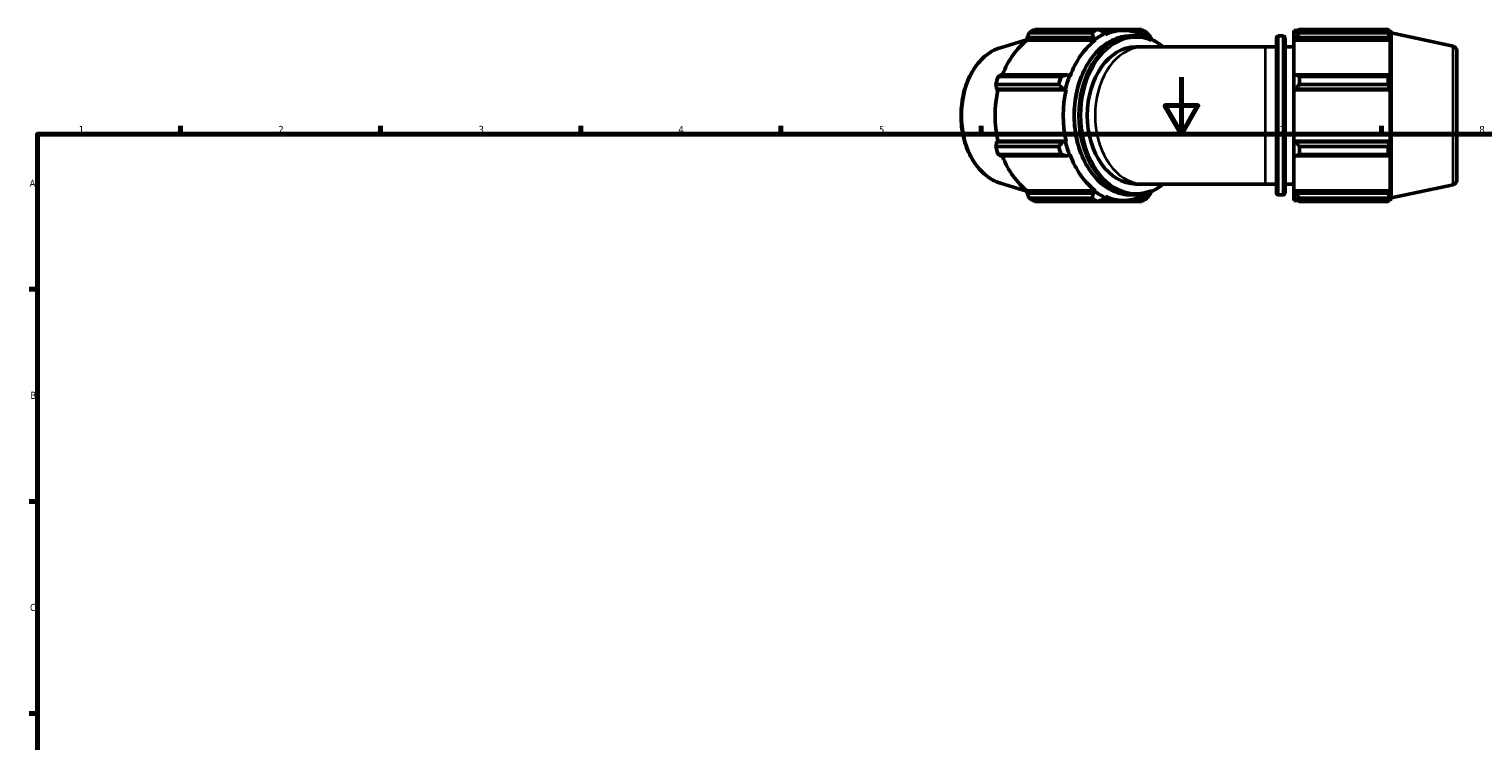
# Model space of a CAD drawing. Header units: millimetres. Extents: x 0 to 914, y 0 to 928.
# Tile 3 of 6: x 17 to 526, y 362 to 611. Entities that reach past the tile are written whole.
import ezdxf

# ---------------------------------------------------------------- set-up
doc = ezdxf.new("R2010")
doc.units = ezdxf.units.MM
for name, color, linetype, lineweight in [('Border (ISO)', 7, 'Continuous', 70), ('Visible (ISO)', 7, 'Continuous', 50), ('Visible Narrow (ISO)', 7, 'Continuous', 35)]:
    doc.layers.add(name, color=color, linetype=linetype, lineweight=lineweight)
doc.styles.add('Note Text (ISO)', font='tahoma.ttf')

# ---------------------------------------------------------------- blocks, each defined once
blk = doc.blocks.new('Borders Default Border')
at = {"layer": 'Border (ISO)'}
for p, q in [((70.08, 574), (70.08, 576.9)), ((140.17, 574), (140.17, 576.9)), ((210.25, 574), (210.25, 576.9)), ((280.33, 574), (280.33, 576.9)), ((350.42, 574), (350.42, 576.9)), ((490.58, 574), (490.58, 576.9)), ((20, 519.75), (17.1, 519.75)), ((20, 445.5), (17.1, 445.5)), ((20, 371.25), (17.1, 371.25))]:
    blk.add_line(p, q, dxfattribs=at)
at = {"layer": 'Border (ISO)', "flags": 128}
for points in [[(420.5, 594), (420.5, 574), (414.73, 584), (426.27, 584), (420.5, 574)], [(20, 20), (20, 574), (821, 574), (821, 20), (20, 20)]]:
    blk.add_lwpolyline(points, dxfattribs=at)
at = {"layer": 'Border (ISO)', "color": 232, "true_color": 0xca0064, "char_height": 2.5, "attachment_point": 7, "style": 'Note Text (ISO)'}
for s, insert in [('1', (34.48, 574.4)), ('2', (104.37, 574.4)), ('3', (174.43, 574.35)), ('4', (244.42, 574.4)), ('5', (314.64, 574.35)), ('6', (384.66, 574.35)), ('7', (454.77, 574.4)), ('8', (524.81, 574.34)), ('A', (17.29, 555.62)), ('B', (17.59, 481.37)), ('C', (17.43, 407.08))]:
    blk.add_mtext(s, dxfattribs=dict(at, insert=insert))

msp = doc.modelspace()

# ---------------------------------------------------------------- linework, layer by layer
at = {"layer": 'Visible (ISO)'}
for p, q in [((357.127, 604.282), (366.6, 607.196)), ((366.533, 607.816), (389.729, 607.816)), ((366.626, 606.964), (366.533, 607.816)), ((390.495, 606.964), (366.626, 606.964)), ((389.217, 609.519), (367.22, 609.519)), ((369.195, 610.677), (391.193, 610.677)), ((389.729, 607.816), (390.391, 607.248)), ((390.391, 607.248), (390.495, 606.964)), ((406.516, 610.677), (391.193, 610.677)), ((400.212, 610.327), (392.074, 610.327)), ((393.816, 609.255), (393.228, 609.865)), ((393.884, 608.949), (393.816, 609.255)), ((404.097, 608.407), (402.833, 608.407)), ((403.905, 609.865), (406.292, 609.865)), ((406.292, 609.865), (406.608, 609.255)), ((406.608, 609.255), (406.54, 608.949)), ((410.034, 607.248), (409.79, 607.816)), ((409.999, 607.155), (410.034, 607.248)), ((453.759, 553.367), (453.759, 607.767)), ((454.399, 608.407), (456.186, 608.407)), ((456.826, 607.767), (456.826, 553.367)), ((459.893, 610.327), (459.893, 609.255)), ((459.893, 610.327), (461.255, 610.327)), ((460.533, 609.865), (459.893, 609.255)), ((459.893, 607.248), (459.893, 609.255)), ((459.893, 607.248), (460.533, 607.816)), ((459.893, 606.964), (459.893, 607.248)), ((459.893, 606.964), (459.893, 594.456)), ((459.893, 606.964), (493.65, 606.964)), ((460.533, 607.816), (493.338, 607.816)), ((461.813, 610.677), (461.813, 609.519)), ((461.813, 610.677), (492.922, 610.677)), ((492.922, 609.519), (461.813, 609.519)), ((492.922, 609.519), (492.922, 610.677)), ((493.103, 610.327), (493.65, 610.327)), ((493.65, 608.949), (493.338, 609.865)), ((493.338, 607.816), (493.65, 606.964)), ((493.65, 608.949), (493.65, 610.327)), ((493.933, 609.456), (493.65, 610.327)), ((493.65, 594.308), (493.65, 606.964)), ((493.933, 551.678), (493.933, 609.456)), ((515.665, 604.836), (493.933, 609.456)), ((407.255, 604.567), (404.549, 604.567)), ((449.933, 604.567), (407.255, 604.567)), ((449.933, 604.567), (453.759, 604.567)), ((456.826, 604.567), (459.893, 604.567)), ((516.933, 603.271), (516.933, 557.862)), ((377.564, 591.402), (355.566, 591.402)), ((356.385, 594.196), (378.382, 594.196)), ((380.492, 594.752), (357.295, 594.752)), ((381.346, 594.456), (380.492, 594.752)), ((381.546, 594.308), (381.346, 594.456)), ((460.533, 594.752), (459.893, 594.456)), ((459.893, 589.612), (459.893, 594.456)), ((493.338, 594.752), (460.533, 594.752)), ((461.813, 594.196), (461.813, 591.402)), ((461.813, 594.196), (492.922, 594.196)), ((492.922, 591.402), (461.813, 591.402)), ((492.922, 591.402), (492.922, 594.196)), ((493.65, 594.308), (493.338, 594.752)), ((355.846, 589.805), (379.043, 589.805)), ((356.273, 589.516), (355.846, 589.805)), ((380.143, 589.516), (356.273, 589.516)), ((379.043, 589.805), (379.927, 589.612)), ((379.927, 589.612), (380.143, 589.516)), ((459.893, 589.612), (460.533, 589.805)), ((459.893, 589.516), (459.893, 589.612)), ((459.893, 589.516), (459.893, 571.618)), ((459.893, 589.516), (493.65, 589.516)), ((460.533, 589.805), (493.338, 589.805)), ((493.338, 589.805), (493.65, 589.516)), ((493.65, 571.618), (493.65, 589.516)), ((355.846, 571.329), (356.273, 571.618)), ((379.043, 571.329), (355.846, 571.329)), ((380.143, 571.618), (356.273, 571.618)), ((379.927, 571.522), (379.043, 571.329)), ((380.143, 571.618), (379.927, 571.522)), ((459.893, 571.522), (459.893, 571.618)), ((459.893, 571.618), (493.65, 571.618)), ((459.893, 566.677), (459.893, 571.522)), ((460.533, 571.329), (459.893, 571.522)), ((493.338, 571.329), (460.533, 571.329)), ((493.65, 571.618), (493.338, 571.329)), ((355.566, 569.731), (377.564, 569.731)), ((378.382, 566.938), (356.385, 566.938)), ((357.295, 566.382), (380.492, 566.382)), ((380.492, 566.382), (381.346, 566.677)), ((381.346, 566.677), (381.546, 566.825)), ((459.893, 566.677), (460.533, 566.382)), ((459.893, 566.677), (459.893, 554.169)), ((460.533, 566.382), (493.338, 566.382)), ((461.813, 569.731), (461.813, 566.938)), ((461.813, 569.731), (492.922, 569.731)), ((492.922, 566.938), (461.813, 566.938)), ((492.922, 566.938), (492.922, 569.731)), ((493.338, 566.382), (493.65, 566.825)), ((493.65, 554.169), (493.65, 566.825)), ((357.127, 556.852), (366.6, 553.938)), ((407.255, 556.567), (404.549, 556.567)), ((407.255, 556.567), (449.933, 556.567)), ((449.933, 556.567), (453.759, 556.567)), ((456.826, 556.567), (459.893, 556.567)), ((515.665, 556.297), (493.933, 551.678)), ((366.533, 553.318), (366.626, 554.169)), ((389.729, 553.318), (366.533, 553.318)), ((390.495, 554.169), (366.626, 554.169)), ((367.22, 551.614), (389.217, 551.614)), ((391.193, 550.457), (369.195, 550.457)), ((390.391, 553.886), (389.729, 553.318)), ((390.495, 554.169), (390.391, 553.886)), ((391.193, 550.457), (406.516, 550.457)), ((400.212, 550.807), (392.074, 550.807)), ((393.228, 551.269), (393.816, 551.879)), ((393.816, 551.879), (393.884, 552.184)), ((404.097, 552.727), (402.833, 552.727)), ((406.292, 551.269), (403.905, 551.269)), ((406.608, 551.879), (406.292, 551.269)), ((406.54, 552.184), (406.608, 551.879)), ((409.79, 553.318), (410.034, 553.886)), ((410.034, 553.886), (409.999, 553.979)), ((454.399, 552.727), (456.186, 552.727)), ((459.893, 553.886), (459.893, 554.169)), ((459.893, 554.169), (493.65, 554.169)), ((459.893, 551.879), (459.893, 553.886)), ((460.533, 553.318), (459.893, 553.886)), ((459.893, 551.879), (460.533, 551.269)), ((459.893, 551.879), (459.893, 550.807)), ((459.893, 550.807), (461.255, 550.807)), ((493.338, 553.318), (460.533, 553.318)), ((461.813, 551.614), (461.813, 550.457)), ((461.813, 551.614), (492.922, 551.614)), ((492.922, 550.457), (461.813, 550.457)), ((492.922, 550.457), (492.922, 551.614)), ((493.103, 550.807), (493.65, 550.807)), ((493.65, 554.169), (493.338, 553.318)), ((493.338, 551.269), (493.65, 552.184)), ((493.65, 550.807), (493.65, 552.184)), ((493.933, 551.678), (493.65, 550.807))]:
    msp.add_line(p, q, dxfattribs=at)
for centre, radius, start, end in [((454.399, 607.767), 0.64, 90, 180), ((456.186, 607.767), 0.64, 0, 90), ((515.333, 603.271), 1.6, 0, 78), ((515.333, 557.862), 1.6, 282, 0), ((454.399, 553.367), 0.64, 180, 270), ((456.186, 553.367), 0.64, 270, 0)]:
    msp.add_arc(centre, radius, start, end, dxfattribs=at)
for centre, major_axis, start_param, end_param in [((400.212, 580.567), (0, 29.76), 5.9777527, 6.5886179), ((376.343, 580.567), (0, 29.76), 0.4799655, 1.0739634), ((376.857, 580.567), (0, 32), 0.3454353, 0.4399629), ((400.212, 580.567), (0, -29.76), 3.6215582, 4.2324234), ((398.855, 580.567), (0, 32), 0.3454353, 0.4399629), ((400.212, 580.567), (0, 30.08), 0.3054326, 0.4799655), ((398.855, 580.567), (0, 32), 5.8432224, 5.93775), ((400.212, 580.567), (0, 30.08), 5.8032198, 5.9777527), ((404.549, 580.567), (0, -24), 3.1415927, 6.2831853), ((376.857, 580.567), (0, 32), 1.1308334, 1.225361), ((398.855, 580.567), (0, -32), 4.2724261, 4.3669537), ((400.212, 580.567), (0, 30.08), 1.0908308, 1.2653637), ((376.343, 580.567), (0, 29.76), 1.2653637, 1.8762289), ((400.212, 580.567), (0, -29.76), 4.4069564, 5.0178216), ((400.212, 580.567), (0, 30.08), 1.8762289, 2.0507619), ((376.857, 580.567), (0, 32), 1.9162316, 2.0107592), ((376.343, 580.567), (0, 29.76), 2.0676292, 2.6616271), ((398.855, 580.567), (0, -32), 5.0578243, 5.1523519), ((400.212, 580.567), (0, -29.76), 5.1923545, 5.8032198), ((376.857, 580.567), (0, -32), 5.8432224, 5.93775), ((398.855, 580.567), (0, -32), 5.8432224, 5.93775), ((400.212, 580.567), (0, -30.08), 5.8032198, 5.9777527), ((400.212, 580.567), (0, -29.76), 5.9777527, 6.5886179), ((398.855, 580.567), (0, -32), 0.3454353, 0.4399629), ((400.212, 580.567), (0, -30.08), 0.3054326, 0.4799655)]:
    msp.add_ellipse(centre, major_axis=major_axis, ratio=0.7071068, start_param=start_param, end_param=end_param, dxfattribs=at)
for points, weights in [([(367.22, 609.519), (366.867, 608.65), (366.533, 607.816)], [2.74138513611, 2.7756364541, 2.80802157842]), ([(389.217, 609.519), (389.488, 608.65), (389.729, 607.816)], [1.02021971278, 1.01519081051, 1.00936205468]), ([(393.228, 609.865), (392.24, 610.262), (391.193, 610.677)], [1.01514641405, 1.02088426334, 1.02581645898]), ([(406.516, 610.677), (406.411, 610.262), (406.292, 609.865)], [1.02581645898, 1.02088426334, 1.01514641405]), ([(409.79, 607.816), (409.163, 608.65), (408.492, 609.519)], [1.00936205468, 1.01519081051, 1.02021971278]), ([(461.813, 610.677), (461.147, 610.262), (460.533, 609.865)], [1.01744657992, 1.01234437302, 1.00644549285]), ([(460.533, 607.816), (461.147, 608.65), (461.813, 609.519)], [1.00644549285, 1.01234437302, 1.01744657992]), ([(492.922, 610.677), (493.138, 610.262), (493.338, 609.865)], [1, 1.00105849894, 1.0013000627]), ([(493.338, 607.816), (493.138, 608.65), (492.922, 609.519)], [1.0013000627, 1.00105849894, 1]), ([(355.566, 591.402), (355.706, 590.587), (355.846, 589.805)], [2.74138513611, 2.7756364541, 2.80802157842]), ([(357.295, 594.752), (356.846, 594.479), (356.385, 594.196)], [2.80802157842, 2.7756364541, 2.74138513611]), ([(377.564, 591.402), (378.327, 590.587), (379.043, 589.805)], [1.02156071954, 1.01655483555, 1.01074770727]), ([(380.492, 594.752), (379.467, 594.479), (378.382, 594.196)], [1.01575497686, 1.02148316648, 1.02640509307]), ([(461.813, 594.196), (461.147, 594.479), (460.533, 594.752)], [1.01744657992, 1.01234437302, 1.00644549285]), ([(460.533, 589.805), (461.147, 590.587), (461.813, 591.402)], [1.00644549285, 1.01234437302, 1.01744657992]), ([(492.922, 594.196), (493.138, 594.479), (493.338, 594.752)], [1, 1.00105849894, 1.0013000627]), ([(493.338, 589.805), (493.138, 590.587), (492.922, 591.402)], [1.0013000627, 1.00105849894, 1]), ([(355.846, 571.329), (355.706, 570.547), (355.566, 569.731)], [2.7960622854, 2.7638150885, 2.72970964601]), ([(379.043, 571.329), (378.327, 570.547), (377.564, 569.731)], [1.01074770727, 1.01655483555, 1.02156071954]), ([(461.813, 569.731), (461.147, 570.547), (460.533, 571.329)], [1.01744657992, 1.01234437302, 1.00644549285]), ([(492.922, 569.731), (493.138, 570.547), (493.338, 571.329)], [1, 1.00105849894, 1.0013000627]), ([(356.385, 566.938), (356.846, 566.654), (357.295, 566.382)], [2.72970964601, 2.7638150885, 2.7960622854]), ([(378.382, 566.938), (379.467, 566.654), (380.492, 566.382)], [1.02640509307, 1.02148316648, 1.01575497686]), ([(460.533, 566.382), (461.147, 566.654), (461.813, 566.938)], [1.00644549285, 1.01234437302, 1.01744657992]), ([(493.338, 566.382), (493.138, 566.654), (492.922, 566.938)], [1.0013000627, 1.00105849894, 1]), ([(366.533, 553.318), (366.867, 552.483), (367.22, 551.614)], [2.7960622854, 2.7638150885, 2.72970964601]), ([(389.729, 553.318), (389.488, 552.483), (389.217, 551.614)], [1.00936205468, 1.01519081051, 1.02021971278]), ([(391.193, 550.457), (392.24, 550.871), (393.228, 551.269)], [1.02581645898, 1.02088426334, 1.01514641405]), ([(406.292, 551.269), (406.411, 550.871), (406.516, 550.457)], [1.01514641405, 1.02088426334, 1.02581645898]), ([(408.492, 551.614), (409.163, 552.483), (409.79, 553.318)], [1.02021971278, 1.01519081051, 1.00936205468]), ([(461.813, 551.614), (461.147, 552.483), (460.533, 553.318)], [1.01744657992, 1.01234437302, 1.00644549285]), ([(460.533, 551.269), (461.147, 550.871), (461.813, 550.457)], [1.00644549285, 1.01234437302, 1.01744657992]), ([(492.922, 551.614), (493.138, 552.483), (493.338, 553.318)], [1, 1.00105849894, 1.0013000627]), ([(493.338, 551.269), (493.138, 550.871), (492.922, 550.457)], [1.0013000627, 1.00105849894, 1])]:
    msp.add_rational_spline(points, weights, degree=2, dxfattribs=at)
for points, knots in [([(402.833, 552.727), (400.733, 552.727), (398.634, 553.196), (394.638, 555.025), (392.744, 556.391), (389.342, 559.894), (387.839, 562.04), (385.388, 566.889), (384.442, 569.594), (383.205, 575.285), (382.914, 578.269), (383.017, 584.216), (383.41, 587.177), (384.843, 592.779), (385.883, 595.419), (388.509, 600.109), (390.095, 602.159), (393.654, 605.448), (395.625, 606.69), (399.366, 608.088), (401.099, 608.407), (402.833, 608.407)], [3.1415927, 3.1415927, 3.1415927, 3.1415927, 3.4544843, 3.4544843, 3.7708033, 3.7708033, 4.0916713, 4.0916713, 4.4141679, 4.4141679, 4.7368342, 4.7368342, 5.0594636, 5.0594636, 5.3821344, 5.3821344, 5.7045252, 5.7045252, 6.0248676, 6.0248676, 6.2831853, 6.2831853, 6.2831853, 6.2831853]), ([(404.097, 608.407), (406.197, 608.407), (408.296, 607.937), (411.644, 606.405), (412.954, 605.578), (414.181, 604.567)], [0, 0, 0, 0, 0.31289163, 0.31289163, 0.52726026, 0.52726026, 0.52726026, 0.52726026]), ([(357.127, 556.852), (355.32, 557.408), (353.595, 558.351), (350.403, 560.933), (348.949, 562.599), (346.473, 566.491), (345.463, 568.729), (344.001, 573.53), (343.553, 576.095), (343.263, 581.287), (343.421, 583.914), (344.331, 588.973), (345.082, 591.404), (347.114, 595.823), (348.395, 597.813), (351.368, 601.121), (353.056, 602.449), (355.61, 603.741), (356.361, 604.046), (357.127, 604.282)], [3.3557832, 3.3557832, 3.3557832, 3.3557832, 3.6611716, 3.6611716, 3.9797194, 3.9797194, 4.3058891, 4.3058891, 4.6336277, 4.6336277, 4.9613188, 4.9613188, 5.289067, 5.289067, 5.616422, 5.616422, 5.939567, 5.939567, 6.0689947, 6.0689947, 6.0689947, 6.0689947]), ([(414.181, 556.567), (412.641, 555.299), (410.972, 554.319), (407.564, 553.046), (405.831, 552.727), (404.097, 552.727)], [2.61433239, 2.61433239, 2.61433239, 2.61433239, 2.88327497, 2.88327497, 3.14159265, 3.14159265, 3.14159265, 3.14159265])]:
    msp.add_open_spline(points, degree=3, knots=knots, dxfattribs=at)
at = {"layer": 'Visible Narrow (ISO)'}
for p, q in [((454.399, 608.064), (454.399, 553.07)), ((456.186, 553.07), (456.186, 608.064)), ((449.933, 556.862), (449.933, 604.271)), ((515.665, 556.596), (515.665, 604.537))]:
    msp.add_line(p, q, dxfattribs=at)
for centre, major_axis, start_param, end_param in [((402.833, 580.567), (0, -27.84), 3.2986723, 6.1261057), ((404.549, 580.567), (0, -27.2), 2.8577107, 6.5670673), ((404.097, 580.567), (0, 27.84), 0.1570796, 2.984513), ((360.775, 580.567), (0, -24.269), 3.4914438, 5.9333342), ((407.255, 580.567), (0, -24), 3.2986723, 6.1261057)]:
    msp.add_ellipse(centre, major_axis=major_axis, ratio=0.7071068, start_param=start_param, end_param=end_param, dxfattribs=at)

# ---------------------------------------------------------------- block references
msp.add_blockref('Borders Default Border', (0, 0))

doc.saveas('drawing.dxf')
